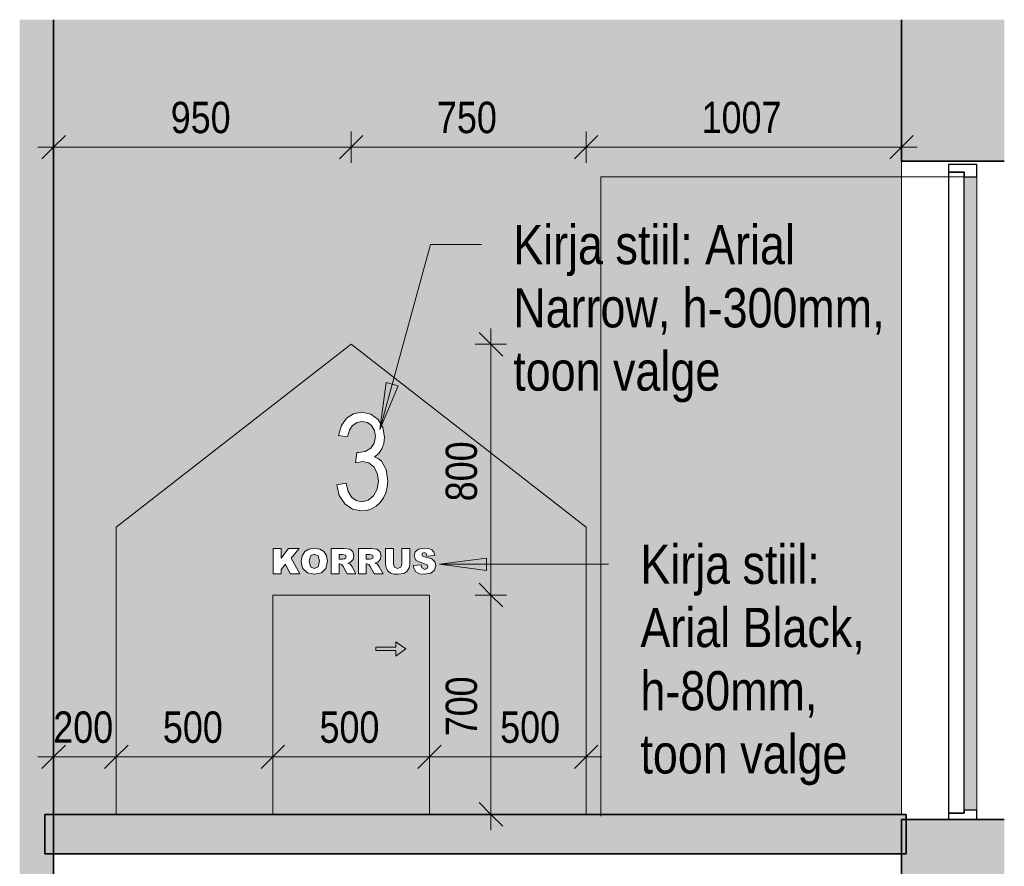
# Model space of a CAD drawing. Header units: millimetres. Extents: x -35550 to -1797, y -2320 to 9844.
# Tile 34 of 96: x -33131 to -29988, y 6850 to 9552. Entities that reach past the tile are written whole.
import ezdxf

# ---------------------------------------------------------------- set-up
doc = ezdxf.new("R2010")
doc.units = ezdxf.units.MM
for name, color, linetype, lineweight, true_color in [('_ hall', 9, 'Continuous', 18, 0x808080), ('Cut Pattern-1', 7, 'Continuous', 18, 0x787878), ('Doors-4', 7, 'Continuous', 18, 0x7da2b7), ('Generic Models-4', 7, 'Continuous', 18, 0x7da2b7), ('Generic Models-5', 9, 'Continuous', 18, 0x808080), ('Surface Pattern-1', 7, 'Continuous', 18, 0xc0c0c0)]:
    doc.layers.add(name, color=color, linetype=linetype, lineweight=lineweight, true_color=true_color)
for name, color, linetype, lineweight in [('Dimensions', 7, 'Continuous', 9), ('Dimensions-50', 7, 'Continuous', 9), ('Doors', 7, 'Continuous', 18), ('Doors-2', 7, 'Continuous', 25), ('Generic Models', 7, 'Continuous', 18), ('Generic Models-6', 7, 'Continuous', 35), ('Text Notes', 7, 'Continuous', 9), ('Walls', 7, 'Continuous', 18), ('Walls-1', 7, 'Continuous', 35)]:
    doc.layers.add(name, color=color, linetype=linetype, lineweight=lineweight)
doc.styles.add('Swis721 Cn BT_2', font='swissc.ttf', dxfattribs={"height": 125})
doc.styles.add('Swis721 Cn BT_3', font='swissc.ttf', dxfattribs={"height": 100})
doc.dimstyles.new('Diagonal_-_2_0mm_1', dxfattribs={"dimscale": 304.8, "dimtxt": 100.941393, "dimasz": 0.246063, "dimexe": 0.164042, "dimexo": 0.0625, "dimgap": 0.04101, "dimtad": 1, "dimdec": 0, "dimzin": 0, "dimdsep": 46, "dimtxsty": 'Swis721 Cn BT_3', "dimblk1": 'OBLIQUE', "dimblk2": 'OBLIQUE', "dimsah": 1, "dimcen": 0.09, "dimdle": 0.164042, "dimazin": 0, "dimtfac": 1, "dimtdec": 4, "dimtix": 1, "dimtmove": 0, "dimatfit": 3, "dimfxl": 0.164042, "dimfxlon": 1, "dimtvp": 1, "dimtolj": 1, "dimtzin": 0, "dimarcsym": 2})
doc.dimstyles.new('Diagonal_-_2_0mm_2', dxfattribs={"dimscale": 304.8, "dimtxt": 100.941393, "dimasz": 0.246063, "dimexe": 0.164042, "dimexo": 0.0625, "dimgap": 0.04101, "dimtad": 1, "dimdec": 0, "dimzin": 0, "dimdsep": 46, "dimtxsty": 'Swis721 Cn BT_3', "dimblk1": 'OBLIQUE', "dimblk2": 'OBLIQUE', "dimsah": 1, "dimcen": 0.09, "dimdle": 0.164042, "dimazin": 0, "dimtfac": 1, "dimtdec": 4, "dimtix": 1, "dimtmove": 2, "dimatfit": 3, "dimfxl": 0.164042, "dimfxlon": 1, "dimtvp": 1, "dimtolj": 1, "dimtzin": 0, "dimarcsym": 2})

# ---------------------------------------------------------------- blocks, each defined once
blk = doc.blocks.new('SMA_D01_ 1-poolne - SU-P-01 - 1200x2100 EI 3 korrus-2306023-Trepikoja viidad')
at = {"layer": 'Doors-4'}
blk.add_hatch(color=256, dxfattribs=at).paths.add_polyline_path([(10467.1, 7030), (10467.1, 9050), (10427.1, 9050), (10427.1, 7030), (10452.1, 7030)], flags=0)
at = {"layer": 'Doors'}
blk.add_line((10467.1, 9050), (10467.1, 7030), dxfattribs=at)
at = {"layer": 'Doors-2'}
for p, q in [((10467.1, 9090), (10377.1, 9090)), ((10377.1, 9090), (10377.1, 9065)), ((10467.1, 9050), (10467.1, 9090)), ((10377.1, 9065), (10427.1, 9065)), ((10427.1, 9065), (10377.1, 9065)), ((10377.1, 9065), (10377.1, 7020)), ((10427.1, 9065), (10427.1, 9050)), ((10427.1, 7020), (10427.1, 9065)), ((10427.1, 9050), (10467.1, 9050)), ((10427.1, 7020), (10377.1, 7020)), ((10377.1, 7020), (10377.1, 7000)), ((10377.1, 7020), (10427.1, 7020)), ((10467.1, 7030), (10427.1, 7030)), ((10427.1, 7030), (10427.1, 7020)), ((10467.1, 7000), (10467.1, 7030)), ((10377.1, 7000), (10467.1, 7000))]:
    blk.add_line(p, q, dxfattribs=at)
blk = doc.blocks.new('Generic Models 10 - Generic Models 27-1786654-Trepikoja viidad')
at = {"layer": 'Generic Models-5'}
blk.add_hatch(color=256, dxfattribs=at).paths.add_polyline_path([(7491.8, 6890.3), (10241.8, 6890.3), (10241.8, 7016.1), (7491.8, 7016.1)], flags=0)
at = {"layer": 'Generic Models-6'}
for p, q in [((7491.8, 7016.1), (7491.8, 6890.3)), ((10241.8, 7016.1), (7491.8, 7016.1)), ((10241.8, 6890.3), (10241.8, 7016.1)), ((7491.8, 6890.3), (10241.8, 6890.3))]:
    blk.add_line(p, q, dxfattribs=at)
blk = doc.blocks.new('Generic Models 34 - Generic Models 8-2296736-Trepikoja viidad')
at = {"layer": 'Generic Models-4'}
h = blk.add_hatch(color=256, dxfattribs=at)
h.paths.add_polyline_path([(8983.5, 7016.1), (9220, 7016.1), (9220, 7932.8), (8470, 8516.1), (7720, 7932.8), (7720, 7016.1), (8220, 7016.1), (8220, 7716.1), (8720, 7716.1), (8720, 7016.1)], flags=0)
h.paths.add_polyline_path([(8612.1, 7521.2), (8644.9, 7544.2), (8612.1, 7567.2), (8612.1, 7549.2), (8549.1, 7549.2), (8549.1, 7539.2), (8612.1, 7539.2)], flags=0)
h.paths.add_polyline_path([(8353.2, 7782.1), (8330.6, 7786.5), (8316.2, 7800.2), (8312, 7810.8), (8310.6, 7823.8), (8313.4, 7841.3), (8321.6, 7854.5), (8335.8, 7863), (8352.2, 7865.5), (8370, 7862.8), (8383.2, 7854.7), (8391.4, 7841.4), (8394, 7824.4), (8389.1, 7801), (8375.6, 7787.1), (8364.5, 7784.7)], flags=0)
h.paths.add_polyline_path([(8620.3, 7782.1), (8605, 7783.7), (8595.9, 7786.2), (8587.4, 7793.1), (8582.1, 7802.4), (8579.8, 7816), (8579.8, 7864), (8605, 7864), (8605, 7815), (8608.7, 7804.6), (8618.4, 7801), (8628.2, 7804.6), (8631.7, 7816), (8631.7, 7864), (8656.9, 7864), (8656.8, 7815), (8654.7, 7802.6), (8647.7, 7791.5), (8637.8, 7784.8), (8628.2, 7783.3)], flags=0)
h.paths.add_polyline_path([(8705, 7782.1), (8687.8, 7784.1), (8676.8, 7790.1), (8670.7, 7799.2), (8667.9, 7810.5), (8693.1, 7812), (8695.9, 7802.9), (8705.5, 7797.9), (8712.6, 7800.4), (8715.2, 7806.3), (8713.1, 7812), (8686.6, 7823), (8678, 7826.6), (8672.8, 7833.5), (8671.1, 7842.1), (8674.6, 7853.8), (8685.2, 7862.4), (8704.7, 7865.5), (8718.3, 7864), (8727.7, 7859.9), (8734.1, 7852.5), (8737.2, 7841.8), (8712, 7840.4), (8709.1, 7848.8), (8702.8, 7851.4), (8697.9, 7849.5), (8696.3, 7844.9), (8696.8, 7841.4), (8703.9, 7838.4), (8728, 7830.3), (8737.2, 7822.1), (8740.4, 7810), (8736.1, 7795.6), (8724.2, 7785.5), (8705.5, 7782.2)], flags=0)
h.paths.add_polyline_path([(8220.9, 7783.7), (8220.9, 7864), (8246.1, 7864), (8246.4, 7834.1), (8270, 7864), (8304.3, 7864), (8278.2, 7833.6), (8305.9, 7783.7), (8275, 7783.7), (8260.3, 7814), (8246.1, 7797.9), (8246.1, 7783.7), (8241.1, 7783.7)], flags=0)
h.paths.add_polyline_path([(8457, 7783.7), (8442, 7810.4), (8439.8, 7813.4), (8433.9, 7815.2), (8431.8, 7815.2), (8431.8, 7783.7), (8406.6, 7783.7), (8406.6, 7864), (8451.5, 7863.6), (8465.5, 7862), (8475.3, 7854.5), (8479, 7841.2), (8476.2, 7829.4), (8468.2, 7821.4), (8459.4, 7818.1), (8465.9, 7815.2), (8469.8, 7811.1), (8473.2, 7806.2), (8485.3, 7783.7), (8469.8, 7783.7)], flags=0)
h.paths.add_polyline_path([(8518.4, 7783.7), (8493.2, 7783.7), (8493.2, 7864), (8538, 7863.6), (8552.1, 7862), (8561.9, 7854.5), (8565.6, 7841.2), (8562.7, 7829.4), (8554.8, 7821.4), (8546, 7818.1), (8552.5, 7815.2), (8556.3, 7811.1), (8559.8, 7806.2), (8571.9, 7783.7), (8543.5, 7783.7), (8528.6, 7810.4), (8526.4, 7813.4), (8520.5, 7815.2), (8518.4, 7815.2), (8518.4, 7807.4)], flags=0)
h.paths.add_polyline_path([(8352.3, 7801), (8364.5, 7806.2), (8368.8, 7824.9), (8364.3, 7841.4), (8352.1, 7846.7), (8340.3, 7841.3), (8335.8, 7823.8), (8340.5, 7806.2)], flags=0)
h.paths.add_polyline_path([(8442, 7830.9), (8449.5, 7832.5), (8452.3, 7834), (8453.9, 7838.1), (8451.5, 7843.3), (8442.4, 7845.1), (8431.8, 7845.1), (8431.8, 7830.9), (8439.8, 7830.9)], flags=0)
h.paths.add_polyline_path([(8518.4, 7830.9), (8528.6, 7830.9), (8535, 7831.9), (8538.9, 7834), (8540.4, 7838.1), (8538, 7843.3), (8529, 7845.1), (8518.4, 7845.1), (8518.4, 7831.9)], flags=0)
h.paths.add_polyline_path([(8503.4, 7984.2), (8474.1, 7989.9), (8449.5, 8006.9), (8432.2, 8033.5), (8424.3, 8067.9), (8453.9, 8072.8), (8460.7, 8046.9), (8471.3, 8028.5), (8485.7, 8017.4), (8503.9, 8013.7), (8524.1, 8018.3), (8541.4, 8032.2), (8553.3, 8053.4), (8557.2, 8080.7), (8553.3, 8105.7), (8541.4, 8125.6), (8526, 8137.5), (8506.1, 8141.7), (8483.4, 8137.5), (8488.3, 8171.2), (8493.4, 8170.8), (8515.7, 8174.6), (8532.4, 8184.8), (8543.7, 8201.1), (8547.4, 8222.1), (8544.4, 8241.5), (8535.2, 8256.6), (8521.7, 8266.4), (8504.5, 8269.5), (8488.7, 8266.6), (8474.8, 8257.4), (8464.5, 8242.1), (8458.8, 8220.4), (8429.3, 8225.4), (8438.7, 8257.4), (8455.3, 8280.5), (8477.8, 8294.5), (8505.5, 8299), (8532.4, 8293.5), (8555.8, 8276.5), (8571.7, 8250.8), (8576.9, 8219.3), (8574.8, 8199.5), (8568.4, 8182.1), (8558.2, 8167.6), (8544.6, 8156.6), (8558.2, 8150), (8567, 8142.7), (8581.3, 8116.9), (8586.7, 8080.2), (8585.2, 8060.4), (8580.6, 8042.1), (8573, 8025.7), (8562.2, 8011.2), (8549.3, 7999.4), (8534.5, 7990.7), (8518.4, 7985.7), (8503.9, 7984.2)], flags=0)
at = {"layer": 'Generic Models'}
for p, q in [((8470, 8516.1), (7720, 7932.8)), ((9220, 7932.8), (8470, 8516.1)), ((7720, 7932.8), (7720, 7016.1)), ((9220, 7016.1), (9220, 7932.8)), ((8220, 7016.1), (8220, 7716.1)), ((8220, 7716.1), (8720, 7716.1)), ((8720, 7716.1), (8720, 7016.1)), ((8612.1, 7549.2), (8549.1, 7549.2)), ((8549.1, 7549.2), (8549.1, 7539.2)), ((8644.9, 7544.2), (8612.1, 7567.2)), ((8612.1, 7567.2), (8612.1, 7549.2)), ((8549.1, 7539.2), (8612.1, 7539.2)), ((8612.1, 7521.2), (8644.9, 7544.2)), ((8612.1, 7539.2), (8612.1, 7521.2))]:
    blk.add_line(p, q, dxfattribs=at)
blk = doc.blocks.new('DIMBLOCK35-Trepikoja viidad')
at = {"layer": 'Dimensions-50'}
for p, q in [((-33022.9, 7249.9), (-33022.9, 7149.9)), ((-33022.9, 7199.9), (-33022.9, 7249.9)), ((-32822.9, 7249.9), (-32822.9, 7149.9)), ((-32822.9, 7199.9), (-32822.9, 7249.9)), ((-33072.9, 7199.9), (-32822.9, 7199.9))]:
    blk.add_line(p, q, dxfattribs=at)
at = {"layer": 'Dimensions-50', "lineweight": 35}
for p, q in [((-33022.9, 7199.9), (-32985.4, 7237.4)), ((-32822.9, 7199.9), (-32785.4, 7237.4)), ((-33022.9, 7199.9), (-33060.4, 7162.4)), ((-32822.9, 7199.9), (-32860.4, 7162.4))]:
    blk.add_line(p, q, dxfattribs=at)
at = {"layer": 'Dimensions-50', "color": 0, "insert": (-33023.9, 7344.5), "char_height": 100, "width": 242.259, "attachment_point": 1, "line_spacing_factor": 0.961347, "style": 'Swis721 Cn BT_3'}
blk.add_mtext('200', dxfattribs=at)
blk = doc.blocks.new('_Oblique')
at = {"color": 0, "linetype": 'ByBlock', "lineweight": -2}
blk.add_line((-0.5, -0.5), (0.5, 0.5), dxfattribs=at)
blk = doc.blocks.new('DIMBLOCK36-Trepikoja viidad')
at = {"layer": 'Dimensions-50'}
for p, q in [((-32822.9, 7249.9), (-32822.9, 7149.9)), ((-32822.9, 7199.9), (-32822.9, 7249.9)), ((-32322.9, 7249.9), (-32322.9, 7149.9)), ((-32322.9, 7199.9), (-32322.9, 7249.9)), ((-32822.9, 7199.9), (-32322.9, 7199.9))]:
    blk.add_line(p, q, dxfattribs=at)
at = {"layer": 'Dimensions-50', "lineweight": 35}
for p, q in [((-32822.9, 7199.9), (-32785.4, 7237.4)), ((-32322.9, 7199.9), (-32285.4, 7237.4)), ((-32822.9, 7199.9), (-32860.4, 7162.4)), ((-32322.9, 7199.9), (-32360.4, 7162.4))]:
    blk.add_line(p, q, dxfattribs=at)
at = {"layer": 'Dimensions-50', "color": 0, "insert": (-32673.9, 7344.5), "char_height": 100, "width": 242.259, "attachment_point": 1, "line_spacing_factor": 0.961347, "style": 'Swis721 Cn BT_3'}
blk.add_mtext('500', dxfattribs=at)
blk = doc.blocks.new('DIMBLOCK37-Trepikoja viidad')
at = {"layer": 'Dimensions-50'}
for p, q in [((-32322.9, 7249.9), (-32322.9, 7149.9)), ((-32322.9, 7199.9), (-32322.9, 7249.9)), ((-31822.9, 7249.9), (-31822.9, 7149.9)), ((-31822.9, 7199.9), (-31822.9, 7249.9)), ((-32322.9, 7199.9), (-31822.9, 7199.9))]:
    blk.add_line(p, q, dxfattribs=at)
at = {"layer": 'Dimensions-50', "lineweight": 35}
for p, q in [((-32322.9, 7199.9), (-32285.4, 7237.4)), ((-31822.9, 7199.9), (-31785.4, 7237.4)), ((-32322.9, 7199.9), (-32360.4, 7162.4)), ((-31822.9, 7199.9), (-31860.4, 7162.4))]:
    blk.add_line(p, q, dxfattribs=at)
at = {"layer": 'Dimensions-50', "color": 0, "insert": (-32173.9, 7344.5), "char_height": 100, "width": 242.259, "attachment_point": 1, "line_spacing_factor": 0.961347, "style": 'Swis721 Cn BT_3'}
blk.add_mtext('500', dxfattribs=at)
blk = doc.blocks.new('DIMBLOCK38-Trepikoja viidad')
at = {"layer": 'Dimensions-50'}
for p, q in [((-31822.9, 7249.9), (-31822.9, 7149.9)), ((-31822.9, 7199.9), (-31822.9, 7249.9)), ((-31322.9, 7249.9), (-31322.9, 7149.9)), ((-31322.9, 7199.9), (-31322.9, 7249.9)), ((-31822.9, 7199.9), (-31272.9, 7199.9))]:
    blk.add_line(p, q, dxfattribs=at)
at = {"layer": 'Dimensions-50', "lineweight": 35}
for p, q in [((-31822.9, 7199.9), (-31785.4, 7237.4)), ((-31322.9, 7199.9), (-31285.4, 7237.4)), ((-31822.9, 7199.9), (-31860.4, 7162.4)), ((-31322.9, 7199.9), (-31360.4, 7162.4))]:
    blk.add_line(p, q, dxfattribs=at)
at = {"layer": 'Dimensions-50', "color": 0, "insert": (-31597.1, 7344.5), "char_height": 100, "width": 242.259, "attachment_point": 1, "line_spacing_factor": 0.961347, "style": 'Swis721 Cn BT_3'}
blk.add_mtext('500', dxfattribs=at)
blk = doc.blocks.new('DIMBLOCK39-Trepikoja viidad')
at = {"layer": 'Dimensions-50'}
for p, q in [((-33022.9, 9195.4), (-33022.9, 9095.4)), ((-33022.9, 9145.4), (-33022.9, 9195.4)), ((-32072.9, 9095.4), (-32072.9, 9195.4)), ((-33072.9, 9145.4), (-32072.9, 9145.4)), ((-32072.9, 9145.4), (-32072.9, 9095.4))]:
    blk.add_line(p, q, dxfattribs=at)
at = {"layer": 'Dimensions-50', "lineweight": 35}
for p, q in [((-33022.9, 9145.4), (-32985.4, 9182.9)), ((-32072.9, 9145.4), (-32035.4, 9182.9)), ((-33022.9, 9145.4), (-33060.4, 9107.9)), ((-32072.9, 9145.4), (-32110.4, 9107.9))]:
    blk.add_line(p, q, dxfattribs=at)
at = {"layer": 'Dimensions-50', "color": 0, "insert": (-32648.9, 9290), "char_height": 100, "width": 242.259, "attachment_point": 1, "line_spacing_factor": 0.961347, "style": 'Swis721 Cn BT_3'}
blk.add_mtext('950', dxfattribs=at)
blk = doc.blocks.new('DIMBLOCK40-Trepikoja viidad')
at = {"layer": 'Dimensions-50'}
for p, q in [((-32072.9, 9095.4), (-32072.9, 9195.4)), ((-31322.9, 9095.4), (-31322.9, 9195.4)), ((-32072.9, 9145.4), (-31322.9, 9145.4)), ((-32072.9, 9145.4), (-32072.9, 9095.4)), ((-31322.9, 9145.4), (-31322.9, 9095.4))]:
    blk.add_line(p, q, dxfattribs=at)
at = {"layer": 'Dimensions-50', "lineweight": 35}
for p, q in [((-32072.9, 9145.4), (-32035.4, 9182.9)), ((-31322.9, 9145.4), (-31285.4, 9182.9)), ((-32072.9, 9145.4), (-32110.4, 9107.9)), ((-31322.9, 9145.4), (-31360.4, 9107.9))]:
    blk.add_line(p, q, dxfattribs=at)
at = {"layer": 'Dimensions-50', "color": 0, "insert": (-31798.9, 9290), "char_height": 100, "width": 242.259, "attachment_point": 1, "line_spacing_factor": 0.961347, "style": 'Swis721 Cn BT_3'}
blk.add_mtext('750', dxfattribs=at)
blk = doc.blocks.new('DIMBLOCK41-Trepikoja viidad')
at = {"layer": 'Dimensions-50'}
for p, q in [((-31322.9, 9095.4), (-31322.9, 9195.4)), ((-30315.8, 9195.4), (-30315.8, 9095.4)), ((-30315.8, 9145.4), (-30315.8, 9195.4)), ((-31322.9, 9145.4), (-30265.8, 9145.4)), ((-31322.9, 9145.4), (-31322.9, 9095.4))]:
    blk.add_line(p, q, dxfattribs=at)
at = {"layer": 'Dimensions-50', "lineweight": 35}
for p, q in [((-31322.9, 9145.4), (-31285.4, 9182.9)), ((-30315.8, 9145.4), (-30278.3, 9182.9)), ((-31322.9, 9145.4), (-31360.4, 9107.9)), ((-30315.8, 9145.4), (-30353.3, 9107.9))]:
    blk.add_line(p, q, dxfattribs=at)
at = {"layer": 'Dimensions-50', "color": 0, "insert": (-30954, 9290), "char_height": 100, "width": 323.012, "attachment_point": 1, "line_spacing_factor": 0.961347, "style": 'Swis721 Cn BT_3'}
blk.add_mtext('1007', dxfattribs=at)
blk = doc.blocks.new('DIMBLOCK42-Trepikoja viidad')
at = {"layer": 'Dimensions-50', "lineweight": 35}
for p, q in [((-31626.7, 8516.1), (-31664.2, 8553.6)), ((-31626.7, 8516.1), (-31589.2, 8478.6)), ((-31626.7, 7716.1), (-31664.2, 7753.6)), ((-31626.7, 7716.1), (-31589.2, 7678.6))]:
    blk.add_line(p, q, dxfattribs=at)
at = {"layer": 'Dimensions-50'}
for p, q in [((-31626.7, 8566.1), (-31626.7, 7716.1)), ((-31676.7, 8516.1), (-31576.7, 8516.1)), ((-31626.7, 8516.1), (-31676.7, 8516.1)), ((-31676.7, 7716.1), (-31576.7, 7716.1)), ((-31626.7, 7716.1), (-31676.7, 7716.1))]:
    blk.add_line(p, q, dxfattribs=at)
at = {"layer": 'Dimensions-50', "color": 0, "insert": (-31771.2, 8015.2), "char_height": 100, "width": 242.259, "attachment_point": 1, "rotation": 90, "line_spacing_factor": 0.961347, "style": 'Swis721 Cn BT_3'}
blk.add_mtext('800', dxfattribs=at)
blk = doc.blocks.new('DIMBLOCK43-Trepikoja viidad')
at = {"layer": 'Dimensions-50', "lineweight": 35}
for p, q in [((-31626.7, 7716.1), (-31664.2, 7753.6)), ((-31626.7, 7716.1), (-31589.2, 7678.6)), ((-31626.7, 7016.1), (-31664.2, 7053.6)), ((-31626.7, 7016.1), (-31589.2, 6978.6))]:
    blk.add_line(p, q, dxfattribs=at)
at = {"layer": 'Dimensions-50'}
for p, q in [((-31676.7, 7716.1), (-31576.7, 7716.1)), ((-31626.7, 7716.1), (-31676.7, 7716.1)), ((-31626.7, 7716.1), (-31626.7, 6966.1)), ((-31576.7, 7016.1), (-31676.7, 7016.1)), ((-31626.7, 7016.1), (-31576.7, 7016.1))]:
    blk.add_line(p, q, dxfattribs=at)
at = {"layer": 'Dimensions-50', "color": 0, "insert": (-31771.2, 7265.2), "char_height": 100, "width": 242.259, "attachment_point": 1, "rotation": 90, "line_spacing_factor": 0.961347, "style": 'Swis721 Cn BT_3'}
blk.add_mtext('700', dxfattribs=at)

msp = doc.modelspace()

# ---------------------------------------------------------------- hatches: boundary and pattern name
at = {"layer": 'Cut Pattern-1'}
msp.add_hatch(color=256, dxfattribs=at).paths.add_polyline_path([(-33131.2, 5600), (-33022.9, 5600), (-33022.9, 9551.9), (-33131.2, 9551.9), (-33131.2, 6797.3)], flags=0)
h = msp.add_hatch(color=256, dxfattribs=at)
h.paths.add_polyline_path([(-30315.8, 6300), (-29987.7, 6300), (-29987.7, 7000), (-30315.8, 7000), (-30315.8, 6797.3)], flags=0)
h.paths.add_polyline_path([(-30315.8, 9100), (-29987.7, 9100), (-29987.7, 9551.9), (-30315.8, 9551.9)], flags=0)
at = {"layer": 'Surface Pattern-1'}
h = msp.add_hatch(color=256, dxfattribs=at)
h.paths.add_polyline_path([(-32822.9, 7016.1), (-32822.9, 7932.8), (-32072.9, 8516.1), (-31322.9, 7932.8), (-31322.9, 7016.1), (-30315.8, 7016.1), (-30315.8, 9551.9), (-33022.9, 9551.9), (-33022.9, 7016.1)], flags=0)
h.paths.add_polyline_path([(-31822.9, 7016.1), (-31822.9, 7716.1), (-32322.9, 7716.1), (-32322.9, 7016.1)], flags=0)
h.paths.add_polyline_path([(-31930.9, 7521.2), (-31930.9, 7539.2), (-31993.8, 7539.2), (-31993.8, 7549.2), (-31930.9, 7549.2), (-31930.9, 7567.2), (-31898, 7544.2), (-31905.1, 7539.2)], flags=0)
at = {"layer": 'Text Notes'}
for points in [[(-31981.8, 8244.6), (-31923, 8383.9), (-31961.1, 8394.4)], [(-31790.4, 7814.3), (-31640.4, 7794.5), (-31640.4, 7834)]]:
    msp.add_hatch(color=256, dxfattribs=at).paths.add_polyline_path(points, flags=0)

# ---------------------------------------------------------------- linework, layer by layer
at = {"layer": '_ hall'}
for p, q in [((-30075.8, 9050), (-31275.8, 9050)), ((-31275.8, 9050), (-31275.8, 7010))]:
    msp.add_line(p, q, dxfattribs=at)
at = {"layer": 'Generic Models'}
for p, q in [((-32038.4, 8299.2), (-32065.1, 8294.5)), ((-32010.5, 8293.5), (-32038.4, 8299.2)), ((-32087.6, 8280.5), (-32104.3, 8257.4)), ((-32065.1, 8294.5), (-32087.6, 8280.5)), ((-32054.2, 8266.6), (-32037.4, 8269.7)), ((-32037.4, 8269.7), (-32021.2, 8266.4)), ((-31987.1, 8276.5), (-32010.5, 8293.5)), ((-31971.3, 8250.8), (-31987.1, 8276.5)), ((-32104.3, 8257.4), (-32113.7, 8225.4)), ((-32084.1, 8220.4), (-32078.4, 8242.1)), ((-32078.4, 8242.1), (-32068.2, 8257.4)), ((-32068.2, 8257.4), (-32054.2, 8266.6)), ((-32021.2, 8266.4), (-32007.7, 8256.6)), ((-32007.7, 8256.6), (-31998.6, 8241.5)), ((-31998.6, 8241.5), (-31995.5, 8222.1)), ((-31966, 8219.3), (-31971.3, 8250.8)), ((-32113.7, 8225.4), (-32084.1, 8220.4)), ((-31995.5, 8222.1), (-31999.3, 8201.1)), ((-31968.1, 8199.5), (-31966, 8219.3)), ((-32027.8, 8174.3), (-32049.5, 8170.8)), ((-32010.5, 8184.8), (-32027.8, 8174.3)), ((-31999.3, 8201.1), (-32010.5, 8184.8)), ((-31984.8, 8167.6), (-31974.5, 8182.1)), ((-31974.5, 8182.1), (-31968.1, 8199.5)), ((-32054.6, 8171.2), (-32059.5, 8137.5)), ((-32049.5, 8170.8), (-32054.6, 8171.2)), ((-31998.4, 8156.6), (-31984.8, 8167.6)), ((-31986, 8151), (-31998.4, 8156.6)), ((-31976, 8142.7), (-31986, 8151)), ((-31961.6, 8116.9), (-31976, 8142.7)), ((-32059.5, 8137.5), (-32036.8, 8141.7)), ((-32036.8, 8141.7), (-32017, 8137.5)), ((-32017, 8137.5), (-32000.5, 8124.8)), ((-32000.5, 8124.8), (-31989.4, 8105.2)), ((-31956.1, 8080.7), (-31961.6, 8116.9)), ((-31985.7, 8080.2), (-31989.7, 8053.4)), ((-31989.4, 8105.2), (-31985.7, 8080.2)), ((-31957.7, 8060.4), (-31956.1, 8080.7)), ((-32089, 8072.8), (-32118.6, 8067.9)), ((-32118.6, 8067.9), (-32110.7, 8033.5)), ((-32082.2, 8046.9), (-32089, 8072.8)), ((-31989.7, 8053.4), (-32001.6, 8032.2)), ((-31962.3, 8042.1), (-31957.7, 8060.4)), ((-32110.7, 8033.5), (-32093.4, 8006.9)), ((-32071.6, 8028.5), (-32082.2, 8046.9)), ((-32057.2, 8017.4), (-32071.6, 8028.5)), ((-32039.1, 8013.7), (-32057.2, 8017.4)), ((-32018.9, 8018.3), (-32039.1, 8013.7)), ((-32001.6, 8032.2), (-32018.9, 8018.3)), ((-31980.7, 8011.2), (-31970, 8025.7)), ((-31970, 8025.7), (-31962.3, 8042.1)), ((-32093.4, 8006.9), (-32068.9, 7989.9)), ((-32068.9, 7989.9), (-32039.5, 7984.2)), ((-32039.5, 7984.2), (-32023, 7985.9)), ((-32023, 7985.9), (-32007.7, 7990.9)), ((-32007.7, 7990.9), (-31993.6, 7999.4)), ((-31993.6, 7999.4), (-31980.7, 8011.2)), ((-32322, 7864), (-32322, 7783.7)), ((-32296.9, 7864), (-32322, 7864)), ((-32272.9, 7864), (-32296.9, 7833.6)), ((-32296.9, 7833.6), (-32296.9, 7864)), ((-32238.6, 7864), (-32272.9, 7864)), ((-32264.9, 7834.1), (-32238.6, 7864)), ((-32208.2, 7862.8), (-32221.3, 7854.5)), ((-32190.8, 7865.5), (-32208.2, 7862.8)), ((-32172.9, 7862.8), (-32190.8, 7865.5)), ((-32159.8, 7854.7), (-32172.9, 7862.8)), ((-32095, 7864), (-32136.3, 7864)), ((-32136.3, 7864), (-32136.3, 7783.7)), ((-32077.4, 7862), (-32095, 7864)), ((-32067.6, 7854.5), (-32077.4, 7862)), ((-32008.4, 7864), (-32049.7, 7864)), ((-32049.7, 7864), (-32049.7, 7783.7)), ((-31990.8, 7862), (-32008.4, 7864)), ((-31981, 7854.5), (-31990.8, 7862)), ((-31938, 7864), (-31963.1, 7864)), ((-31963.1, 7864), (-31963.1, 7816)), ((-31938, 7815), (-31938, 7864)), ((-31911.2, 7864), (-31911.2, 7815)), ((-31886, 7864), (-31911.2, 7864)), ((-31886, 7816), (-31886, 7864)), ((-31857.7, 7862.4), (-31868.3, 7853.8)), ((-31838.3, 7865.5), (-31857.7, 7862.4)), ((-31824.9, 7864.1), (-31838.3, 7865.5)), ((-31815.2, 7859.9), (-31824.9, 7864.1)), ((-31808.8, 7852.5), (-31815.2, 7859.9)), ((-32237, 7783.7), (-32264.9, 7834.1)), ((-32229.6, 7841.3), (-32232.3, 7823.8)), ((-32221.3, 7854.5), (-32229.6, 7841.3)), ((-32207.1, 7823.8), (-32202.7, 7841.3)), ((-32202.7, 7841.3), (-32190.8, 7846.7)), ((-32190.8, 7846.7), (-32178.6, 7841.4)), ((-32178.6, 7841.4), (-32174.1, 7824.9)), ((-32151.6, 7841.8), (-32159.8, 7854.7)), ((-32148.9, 7824.4), (-32151.6, 7841.8)), ((-32111.1, 7830.9), (-32111.1, 7845.1)), ((-32111.1, 7845.1), (-32100.5, 7845.1)), ((-32100.9, 7830.9), (-32111.1, 7830.9)), ((-32094.5, 7831.9), (-32100.9, 7830.9)), ((-32100.5, 7845.1), (-32091.5, 7843.3)), ((-32090.6, 7834), (-32094.5, 7831.9)), ((-32091.5, 7843.3), (-32089.1, 7838.1)), ((-32089.1, 7838.1), (-32090.6, 7834)), ((-32074.7, 7821.4), (-32066.8, 7829.4)), ((-32063.9, 7841.2), (-32067.6, 7854.5)), ((-32066.8, 7829.4), (-32063.9, 7841.2)), ((-32024.5, 7830.9), (-32024.5, 7845.1)), ((-32024.5, 7845.1), (-32013.9, 7845.1)), ((-32014.3, 7830.9), (-32024.5, 7830.9)), ((-32007.9, 7831.9), (-32014.3, 7830.9)), ((-32013.9, 7845.1), (-32004.9, 7843.3)), ((-32004, 7834), (-32007.9, 7831.9)), ((-32004.9, 7843.3), (-32002.5, 7838.1)), ((-32002.5, 7838.1), (-32004, 7834)), ((-31988.1, 7821.4), (-31980.2, 7829.4)), ((-31977.3, 7841.2), (-31981, 7854.5)), ((-31980.2, 7829.4), (-31977.3, 7841.2)), ((-31868.3, 7853.8), (-31871.8, 7842.1)), ((-31871.8, 7842.1), (-31870.1, 7833.5)), ((-31870.1, 7833.5), (-31864.9, 7826.6)), ((-31846.7, 7844.9), (-31845, 7849.5)), ((-31846.1, 7841.4), (-31846.7, 7844.9)), ((-31839, 7838.4), (-31846.1, 7841.4)), ((-31845, 7849.5), (-31840.1, 7851.4)), ((-31840.1, 7851.4), (-31833.9, 7848.8)), ((-31815.9, 7831.2), (-31839, 7838.4)), ((-31833.9, 7848.8), (-31830.9, 7840.4)), ((-31830.9, 7840.4), (-31805.7, 7841.8)), ((-31805.7, 7822.1), (-31815.9, 7831.2)), ((-31805.7, 7841.8), (-31808.8, 7852.5)), ((-32296.9, 7797.9), (-32282.6, 7814)), ((-32296.9, 7783.7), (-32296.9, 7797.9)), ((-32282.6, 7814), (-32267.9, 7783.7)), ((-32232.3, 7823.8), (-32230.9, 7810.8)), ((-32230.9, 7810.8), (-32226.8, 7800.2)), ((-32226.8, 7800.2), (-32212.3, 7786.5)), ((-32202.7, 7806.3), (-32207.1, 7823.8)), ((-32190.6, 7801), (-32202.7, 7806.3)), ((-32178.4, 7806.2), (-32190.6, 7801)), ((-32174.1, 7824.9), (-32178.4, 7806.2)), ((-32167.4, 7787.1), (-32153.6, 7801.2)), ((-32153.6, 7801.2), (-32148.9, 7824.4)), ((-32111.1, 7783.7), (-32111.1, 7815.2)), ((-32111.1, 7815.2), (-32109, 7815.2)), ((-32109, 7815.2), (-32103.1, 7813.4)), ((-32103.1, 7813.4), (-32098.8, 7807.4)), ((-32098.8, 7807.4), (-32086, 7783.7)), ((-32083.5, 7818.1), (-32074.7, 7821.4)), ((-32077.1, 7815.2), (-32083.5, 7818.1)), ((-32073.2, 7811.1), (-32077.1, 7815.2)), ((-32069.7, 7806.2), (-32073.2, 7811.1)), ((-32057.6, 7783.7), (-32069.7, 7806.2)), ((-32024.5, 7783.7), (-32024.5, 7815.2)), ((-32024.5, 7815.2), (-32022.4, 7815.2)), ((-32022.4, 7815.2), (-32016.5, 7813.4)), ((-32016.5, 7813.4), (-32012.2, 7807.4)), ((-32012.2, 7807.4), (-31999.4, 7783.7)), ((-31996.9, 7818.1), (-31988.1, 7821.4)), ((-31990.5, 7815.2), (-31996.9, 7818.1)), ((-31986.6, 7811.1), (-31990.5, 7815.2)), ((-31983.1, 7806.2), (-31986.6, 7811.1)), ((-31971, 7783.7), (-31983.1, 7806.2)), ((-31963.1, 7816), (-31960.8, 7802.4)), ((-31960.8, 7802.4), (-31955.5, 7793.1)), ((-31934.4, 7804.7), (-31938, 7815)), ((-31924.5, 7801), (-31934.4, 7804.7)), ((-31914.7, 7804.6), (-31924.5, 7801)), ((-31911.2, 7815), (-31914.7, 7804.6)), ((-31895.2, 7791.5), (-31888.2, 7802.6)), ((-31888.2, 7802.6), (-31886, 7816)), ((-31849.8, 7812), (-31875, 7810.5)), ((-31875, 7810.5), (-31872.3, 7799.2)), ((-31872.3, 7799.2), (-31866.1, 7790.1)), ((-31864.9, 7826.6), (-31841.8, 7816.8)), ((-31847.1, 7802.9), (-31849.8, 7812)), ((-31837.5, 7797.9), (-31847.1, 7802.9)), ((-31841.8, 7816.8), (-31829.8, 7812)), ((-31830.3, 7800.4), (-31837.5, 7797.9)), ((-31827.8, 7806.3), (-31830.3, 7800.4)), ((-31829.8, 7812), (-31827.8, 7806.3)), ((-31806.8, 7795.6), (-31802.6, 7810)), ((-31802.6, 7810), (-31805.7, 7822.1)), ((-32322, 7783.7), (-32296.9, 7783.7)), ((-32267.9, 7783.7), (-32237, 7783.7)), ((-32212.3, 7786.5), (-32189.7, 7782.1)), ((-32189.7, 7782.1), (-32167.4, 7787.1)), ((-32136.3, 7783.7), (-32111.1, 7783.7)), ((-32086, 7783.7), (-32057.6, 7783.7)), ((-32049.7, 7783.7), (-32024.5, 7783.7)), ((-31999.4, 7783.7), (-31971, 7783.7)), ((-31955.5, 7793.1), (-31947, 7786.2)), ((-31947, 7786.2), (-31935.4, 7782.9)), ((-31935.4, 7782.9), (-31922.6, 7782.1)), ((-31922.6, 7782.1), (-31905.2, 7784.8)), ((-31905.2, 7784.8), (-31895.2, 7791.5)), ((-31866.1, 7790.1), (-31855.1, 7784.1)), ((-31855.1, 7784.1), (-31837.9, 7782.1)), ((-31837.9, 7782.1), (-31818.7, 7785.5)), ((-31818.7, 7785.5), (-31806.8, 7795.6))]:
    msp.add_line(p, q, dxfattribs=at)
at = {"layer": 'Text Notes'}
for p, q in [((-31981.8, 8244.6), (-31819.4, 8834.3)), ((-31819.4, 8834.3), (-31656.9, 8834.3)), ((-31961.1, 8394.4), (-31981.8, 8244.6)), ((-31923, 8383.9), (-31961.1, 8394.4)), ((-31981.8, 8244.6), (-31923, 8383.9)), ((-31640.4, 7834), (-31790.4, 7814.3)), ((-31640.4, 7794.5), (-31640.4, 7834)), ((-31790.4, 7814.3), (-31640.4, 7794.5)), ((-31790.4, 7814.3), (-31251, 7814.3))]:
    msp.add_line(p, q, dxfattribs=at)
at = {"layer": 'Walls'}
msp.add_line((-30315.8, 7016.1), (-30315.8, 9100), dxfattribs=at)
at = {"layer": 'Walls-1'}
for p, q in [((-33022.9, -1400), (-33022.9, 9551.9)), ((-30315.8, 9551.9), (-30315.8, 9100)), ((-30315.8, 9100), (-29987.7, 9100)), ((-30315.8, 7000), (-30315.8, 6300)), ((-29987.7, 7000), (-30315.8, 7000))]:
    msp.add_line(p, q, dxfattribs=at)

# ---------------------------------------------------------------- block references
at = {"layer": 'Doors'}
msp.add_blockref('SMA_D01_ 1-poolne - SU-P-01 - 1200x2100 EI 3 korrus-2306023-Trepikoja viidad', (-40542.9, 0), dxfattribs=at)
at = {"layer": 'Generic Models'}
for name in ['Generic Models 34 - Generic Models 8-2296736-Trepikoja viidad', 'Generic Models 10 - Generic Models 27-1786654-Trepikoja viidad']:
    msp.add_blockref(name, (-40542.9, 0), dxfattribs=at)

# ---------------------------------------------------------------- texts
at = {"layer": 'Text Notes', "char_height": 125, "attachment_point": 1, "style": 'Swis721 Cn BT_2'}
for s, insert, width in [('Kirja stiil: Arial ', (-31555.3, 8896.8), 1166.455), ('Narrow, h-300mm, ', (-31555.3, 8695.1), 1547.257), ('toon valge', (-31555.3, 8493.3), 805.696), ('Kirja stiil: ', (-31149.4, 7876.8), 769.62), ('Arial Black, ', (-31149.4, 7675), 925.949), ('h-80mm, ', (-31149.4, 7473.3), 773.628), ('toon valge', (-31149.4, 7271.6), 805.696)]:
    msp.add_mtext(s, dxfattribs=dict(at, insert=insert, width=width))

# ---------------------------------------------------------------- dimensions: what is measured, and where the dimension line sits
at = {"layer": 'Dimensions'}
for base, p1, p2, override, picture, middle in [((-32072.9, 9145.4), (-33022.9, 9195.4), (-32072.9, 9095.4), {"dimpost": '<>', "dimfxl": 955.248659}, 'DIMBLOCK39-Trepikoja viidad', (-32547.9, 9209.3)), ((-31322.9, 9145.4), (-32072.9, 9095.4), (-31322.9, 9095.4), {"dimpost": '<>', "dimfxl": 750}, 'DIMBLOCK40-Trepikoja viidad', (-31697.9, 9209.2)), ((-30315.8, 9145.4), (-31322.9, 9095.4), (-30315.8, 9195.4), {"dimpost": '<>', "dimfxl": 1012.058654}, 'DIMBLOCK41-Trepikoja viidad', (-30819.4, 9209.3)), ((-32822.9, 7199.9), (-33022.9, 7249.9), (-32822.9, 7249.9), {"dimpost": '<>', "dimfxl": 200}, 'DIMBLOCK35-Trepikoja viidad', (-32922.9, 7263.8)), ((-32322.9, 7199.9), (-32822.9, 7249.9), (-32322.9, 7249.9), {"dimpost": '<>', "dimfxl": 500}, 'DIMBLOCK36-Trepikoja viidad', (-32572.9, 7263.7)), ((-31822.9, 7199.9), (-32322.9, 7249.9), (-31822.9, 7249.9), {"dimpost": '<>', "dimfxl": 500}, 'DIMBLOCK37-Trepikoja viidad', (-32072.9, 7263.7))]:
    dim = msp.add_linear_dim(base=base, p1=p1, p2=p2, dimstyle='Diagonal_-_2_0mm_1', override=override, dxfattribs=at)
    dim.commit()
    dim.dimension.update_dxf_attribs({"geometry": picture, "text_midpoint": middle})
for base, p1, p2, override, picture, middle in [((-31626.7, 7716.1), (-31676.7, 8516.1), (-31676.7, 7716.1), {"dimpost": '<>', "dimfxl": 800}, 'DIMBLOCK42-Trepikoja viidad', (-31690.5, 8116.1)), ((-31626.7, 7016.1), (-31676.7, 7716.1), (-31576.7, 7016.1), {"dimpost": '<>', "dimfxl": 707.106781}, 'DIMBLOCK43-Trepikoja viidad', (-31690.4, 7366.1))]:
    dim = msp.add_linear_dim(base=base, p1=p1, p2=p2, angle=90, dimstyle='Diagonal_-_2_0mm_1', override=override, dxfattribs=at)
    dim.commit()
    dim.dimension.update_dxf_attribs({"geometry": picture, "text_midpoint": middle})
dim = msp.add_linear_dim(base=(-31322.9, 7199.9), p1=(-31822.9, 7249.9), p2=(-31322.9, 7249.9), dimstyle='Diagonal_-_2_0mm_2', override={"dimpost": '<>', "dimfxl": 500}, dxfattribs=at)
dim.commit()
dim.dimension.update_dxf_attribs({"geometry": 'DIMBLOCK38-Trepikoja viidad', "text_midpoint": (-31476, 7277.8), "dimtype": 160})

doc.saveas('drawing.dxf')
